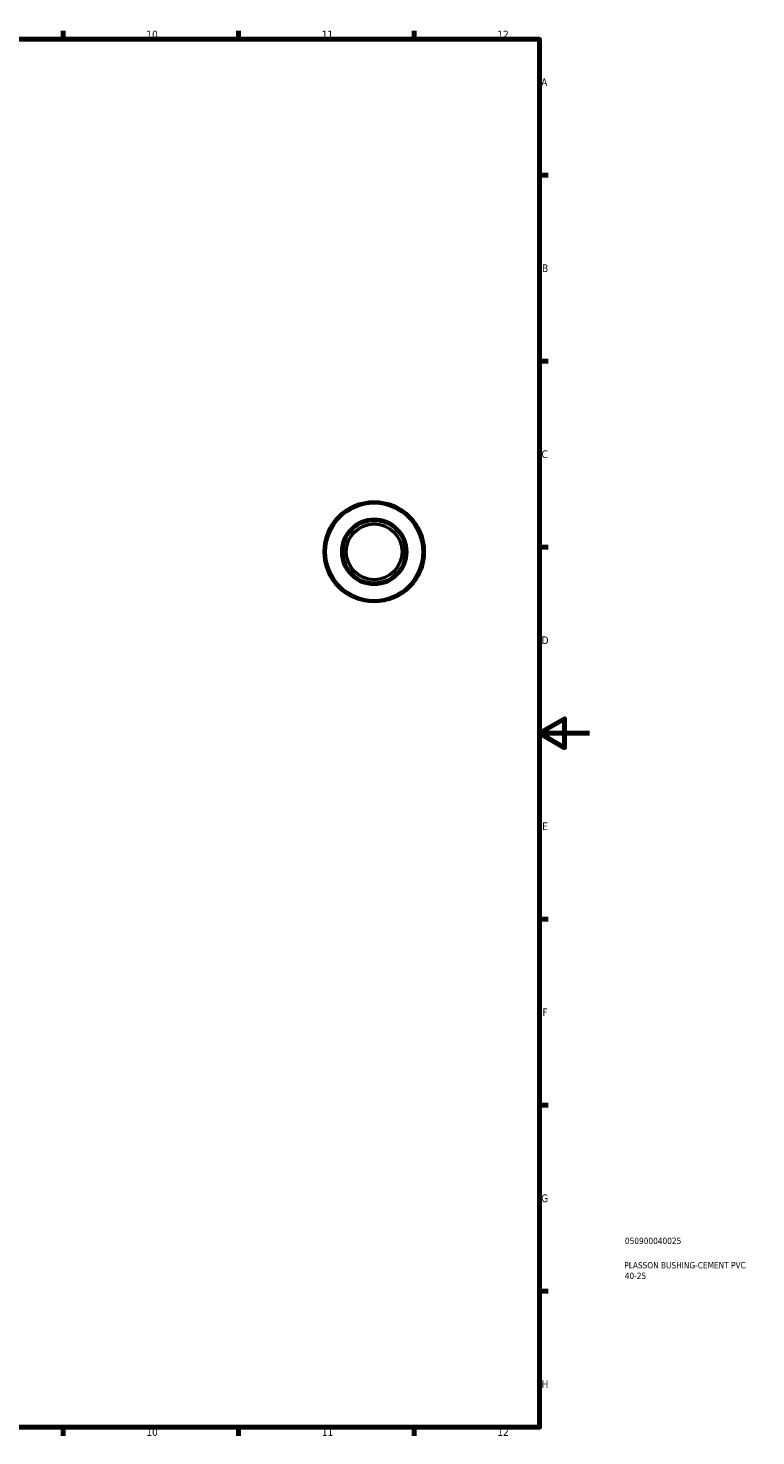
# Model space of a CAD drawing. Header units: millimetres. Extents: x -16 to 1250, y -68 to 862.
# Tile 4 of 6: x 617 to 907, y 17 to 578. Entities that reach past the tile are written whole.
import ezdxf

# ---------------------------------------------------------------- set-up
doc = ezdxf.new("R2010")
doc.units = ezdxf.units.MM
for name, color, linetype, lineweight in [('Border (ANSI)', 7, 'Continuous', 70), ('Title (ISO)', 7, 'Continuous', 50), ('Visible (ANSI)', 7, 'Continuous', 50), ('Visible Narrow (ANSI)', 7, 'Continuous', 35)]:
    doc.layers.add(name, color=color, linetype=linetype, lineweight=lineweight)
doc.styles.add('Note Text (ANSI)', font='tahoma.ttf')
doc.styles.add('Note Text (ISO)', font='tahoma.ttf')

# ---------------------------------------------------------------- blocks, each defined once
blk = doc.blocks.new('Borders Default Border')
at = {"layer": 'Border (ANSI)'}
for p, q in [((630.75, 574), (630.75, 577.45)), ((700.83, 574), (700.83, 577.45)), ((770.92, 574), (770.92, 577.45)), ((821, 519.75), (824.45, 519.75)), ((821, 445.5), (824.45, 445.5)), ((821, 371.25), (824.45, 371.25)), ((821, 222.75), (824.45, 222.75)), ((821, 148.5), (824.45, 148.5)), ((821, 74.25), (824.45, 74.25)), ((630.75, 20), (630.75, 16.55)), ((700.83, 20), (700.83, 16.55)), ((770.92, 20), (770.92, 16.55))]:
    blk.add_line(p, q, dxfattribs=at)
at = {"layer": 'Border (ANSI)', "flags": 128}
for points in [[(20, 20), (20, 574), (821, 574), (821, 20), (20, 20)], [(841, 297), (821, 297), (831, 302.77), (831, 291.23), (821, 297)]]:
    blk.add_lwpolyline(points, dxfattribs=at)
at = {"layer": 'Border (ANSI)', "attachment_point": 7, "style": 'Note Text (ANSI)'}
for s, insert, char_height in [('10', (663.96, 574.34), 3.048), ('11', (734.04, 574.4), 3.048), ('12', (804.13, 574.4), 3.048), ('A', (821.63, 555.35), 3.05), ('B', (821.99, 481.1), 3.05), ('C', (821.8, 406.8), 3.05), ('D', (821.81, 332.6), 3.05), ('E', (822.05, 258.35), 3.05), ('F', (822.14, 184.1), 3.05), ('G', (821.66, 109.79), 3.05), ('H', (821.81, 35.6), 3.05), ('10', (663.96, 16.49), 3.048), ('11', (734.04, 16.55), 3.048), ('12', (804.13, 16.55), 3.048)]:
    blk.add_mtext(s, dxfattribs=dict(at, insert=insert, char_height=char_height))
blk = doc.blocks.new('Title Blocks ISO')
at = {"layer": 'Title (ISO)', "color": 232, "true_color": 0xca0064, "style": 'Note Text (ISO)'}
for tag, p in [('PART_NUMBER_001', (34.08, 73.13)), ('DESCRIPTION_001', (33.84, 63.4)), ('DESCRIPTION_002', (34.02, 59.18))]:
    blk.add_attdef(tag, p, '', height=2.5, dxfattribs=at)

msp = doc.modelspace()

# ---------------------------------------------------------------- linework, layer by layer
at = {"layer": 'Visible (ANSI)'}
for radius in [20, 12.5, 11.125]:
    msp.add_circle((754.964, 369.427), radius, dxfattribs=at)
at = {"layer": 'Visible Narrow (ANSI)'}
for radius in [19.652, 19.257, 13.243, 12.848]:
    msp.add_circle((754.964, 369.427), radius, dxfattribs=at)

# ---------------------------------------------------------------- block references
msp.add_blockref('Borders Default Border', (0, 0))
msp.add_blockref('Title Blocks ISO', (821, 20)).add_auto_attribs({'PART_NUMBER_001': '050900040025', 'DESCRIPTION_001': 'PLASSON BUSHING-CEMENT PVC', 'DESCRIPTION_002': '40-25'})

doc.saveas('drawing.dxf')
